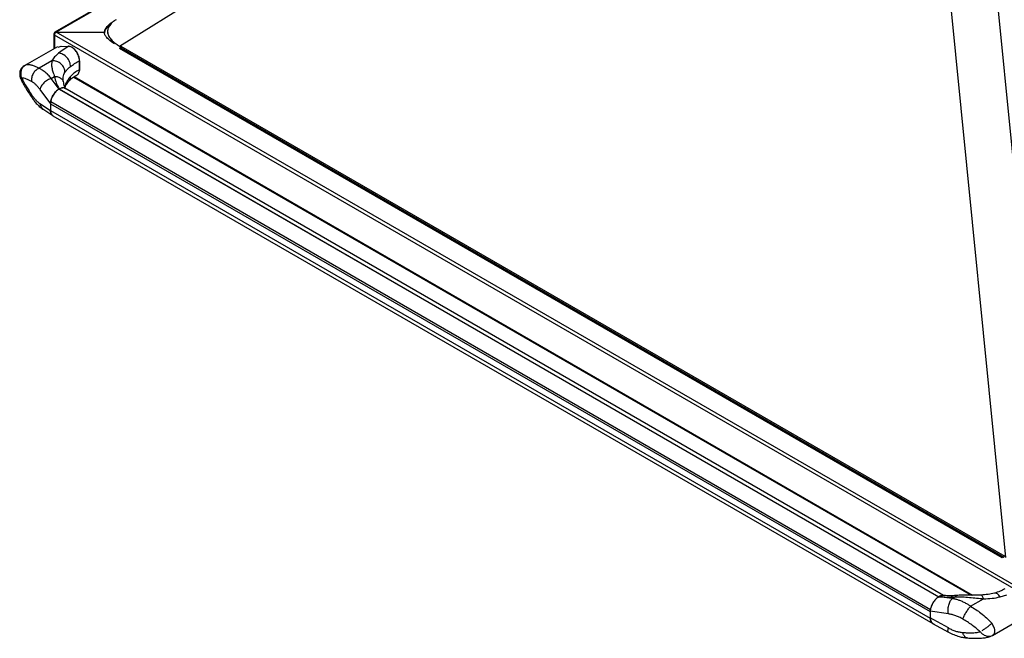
# Model space of a CAD drawing. Header units: millimetres. Extents: x -390 to 680, y -36 to 1377.
# Tile 1 of 6: x -390 to 321, y -36 to 411. Entities that reach past the tile are written whole.
import ezdxf

# ---------------------------------------------------------------- set-up
doc = ezdxf.new("R2010")
doc.units = ezdxf.units.MM

msp = doc.modelspace()

# ---------------------------------------------------------------- linework, layer by layer
at = {"color": 7, "linetype": 'Continuous', "lineweight": 25}
for p, q in [((-26.45, 597.08), (-364.66, 401.83)), ((-25.6, 596.99), (-363.81, 401.75)), ((-317.99, 391.76), (8.33, 594.92)), ((281.01, 437.5), (322.31, 22.13)), ((314.88, 436.5), (356.18, 21.12)), ((-327.71, 404.82), (-326.91, 405.89)), ((-326.91, 405.89), (-326.45, 406.43)), ((-326.91, 405.89), (-326.91, 405.31)), ((-326.91, 405.31), (-326.72, 405.54)), ((-326.45, 406.43), (-325.94, 406.96)), ((-326.45, 406.43), (-326.45, 405.9)), ((-325.94, 406.96), (-325.45, 407.42)), ((-325.94, 406.96), (-325.94, 406.51)), ((-325.45, 407.42), (-324.93, 407.86)), ((-325.45, 407.42), (-325.45, 407.03)), ((-324.93, 407.86), (-324.43, 408.24)), ((-324.93, 407.86), (-324.93, 407.54)), ((-324.43, 408.24), (-323.9, 408.6)), ((-324.43, 408.24), (-324.43, 407.99)), ((-323.9, 408.6), (-323.55, 408.82)), ((-323.9, 408.6), (-323.9, 408.44)), ((-322.99, 409.15), (-323.55, 408.82)), ((-323.55, 408.82), (-323.55, 408.72)), ((-365.51, 400.36), (-365.51, 389.83)), ((-365.01, 401.06), (-364.66, 400.85)), ((338.98, -6.74), (-365.01, 399.67)), ((-365.01, 399.67), (-365.01, 390.11)), ((340.19, -4.66), (-363.81, 401.75)), ((-363.81, 401.75), (-328.89, 401.75)), ((-328.91, 401.42), (-328.87, 402.18)), ((-328.88, 401.04), (-328.91, 401.42)), ((-328.89, 401.75), (-328.89, 401.18)), ((-328.89, 401.18), (-328.87, 401.61)), ((-328.81, 400.66), (-328.88, 401.04)), ((-328.87, 402.18), (-328.66, 402.98)), ((-328.87, 401.61), (-328.66, 402.41)), ((-328.87, 402.18), (-328.87, 401.61)), ((-328.68, 400.26), (-328.81, 400.66)), ((-328.51, 399.86), (-328.68, 400.26)), ((-328.66, 402.98), (-328.28, 403.85)), ((-328.66, 402.41), (-328.28, 403.28)), ((-328.66, 402.98), (-328.66, 402.41)), ((-328.27, 399.4), (-328.51, 399.86)), ((-328.28, 403.85), (-327.71, 404.82)), ((-328.28, 403.28), (-327.71, 404.25)), ((-328.28, 403.85), (-328.28, 403.28)), ((-327.98, 398.96), (-328.27, 399.4)), ((-327.57, 398.41), (-327.98, 398.96)), ((-327.71, 404.25), (-326.91, 405.31)), ((-327.71, 404.82), (-327.71, 404.25)), ((-327.11, 397.87), (-327.57, 398.41)), ((-362.89, 391.34), (-386.44, 377.75)), ((-362.42, 390.88), (-360.03, 391.75)), ((-360.03, 391.75), (-354.08, 391.52)), ((-354.53, 391.75), (-358.8, 389.16)), ((-326.56, 397.28), (-327.11, 397.87)), ((-325.97, 396.71), (-326.56, 397.28)), ((-324.73, 395.63), (-325.97, 396.71)), ((-323.43, 394.66), (-324.73, 395.63)), ((-322.01, 393.74), (-323.43, 394.66)), ((-321.6, 393.51), (-322.01, 393.74)), ((-318, 391.75), (-318.2, 391.3)), ((-318, 391.75), (-317.93, 391.73)), ((-317.28, 391.35), (-317.99, 391.76)), ((-317.28, 391.06), (-317.96, 391.44)), ((-317.63, 391.56), (-317.74, 391.32)), ((-317.06, 391.83), (-317.28, 391.35)), ((-317.28, 391.35), (-317.23, 391.34)), ((-317.06, 391.83), (321.82, 23.01)), ((-358.8, 389.16), (-362.13, 386.65)), ((-351.56, 390.39), (-352.39, 390.87)), ((-349.18, 387.97), (-349.34, 387.98)), ((-316.75, 390.71), (-317.94, 390.02)), ((319.87, 21.82), (-317.94, 390.02)), ((320.36, 22.11), (-317.09, 390.1)), ((-316.76, 390.13), (-316.95, 390.02)), ((-316.84, 390.09), (-316.72, 389.89)), ((-316.76, 390.57), (320.94, 22.44)), ((-385.88, 378.01), (-386.86, 377.33)), ((-366.78, 381.13), (-376.14, 375.72)), ((-346.92, 381.22), (-346.9, 381.61)), ((-346.92, 381.22), (-346.92, 374.7)), ((-346.9, 375.1), (-346.9, 381.61)), ((-346.9, 375.1), (-346.92, 374.7)), ((-389.3, 368.22), (-389.26, 368.36)), ((-367.25, 368.37), (-364.93, 369.71)), ((-361.68, 360.73), (-367.25, 368.37)), ((-358.67, 367.99), (-358.67, 368.1)), ((-357.46, 363.05), (-357.58, 362.67)), ((-357.52, 362.47), (-357.46, 363.05)), ((-351.23, 369.42), (297.38, -5.02)), ((-350.75, 369.71), (298.38, -5.02)), ((-375.51, 360.48), (-367.85, 350.15)), ((-361.68, 360.73), (-361.6, 360.77)), ((-361.68, 360.73), (273.94, -6.21)), ((-361.6, 360.77), (274.02, -6.17)), ((277.5, -5.32), (-357.49, 361.25)), ((-375.51, 350.33), (-367.85, 345.33)), ((-367.85, 350.15), (-367.72, 351.61)), ((-367.85, 350.15), (267.84, -16.82)), ((-367.85, 350.15), (-367.85, 345.33)), ((-367.72, 351.61), (267.97, -15.37)), ((-372.78, 345.83), (-366.23, 341.56)), ((-367.85, 345.33), (267.84, -21.64)), ((-366.05, 341.47), (269.64, -25.5)), ((321.06, 22.51), (319.87, 21.82)), ((273.94, -6.21), (274.01, -6.16)), ((283.72, -7.51), (273.94, -6.21)), ((286.04, -6.17), (283.72, -7.51)), ((318.22, -6.33), (323.14, -4.75)), ((296.99, -13.06), (306.35, -7.65)), ((267.72, -16.75), (267.68, -21.55)), ((267.77, -16.3), (267.72, -16.75)), ((281.01, -18.63), (267.72, -16.75)), ((267.84, -16.82), (267.84, -21.64)), ((312.86, -34.1), (336.4, -20.51)), ((280.94, -28.73), (267.68, -21.55)), ((267.68, -21.55), (267.8, -22.85)), ((269.54, -25.47), (281.01, -31.69)), ((312.8, -34.01), (313.23, -33.73))]:
    msp.add_line(p, q, dxfattribs=at)
for centre, radius, start, end in [((-364.75, 400.36), 0.742, 110.78342, 249.21658), ((-364.28, 401.17), 0.742, 50.79671, 189.21404), ((-362.4, 399.55), 2.61, 122.60548, 177.39452), ((-314.9, 390.79), 2.4, 154.49165, 174.61611), ((-317.45, 389.33), 0.852, 65.5705, 125.73996)]:
    msp.add_arc(centre, radius, start, end, dxfattribs=at)
for points, knots in [([(-320.42, 410.84), (-321.25, 410.31), (-323.15, 409.09), (-325.24, 406.81), (-326.57, 404.16), (-326.73, 401.39), (-325.79, 398.68), (-323.89, 396.13), (-321.28, 393.78), (-319.09, 392.43), (-318, 391.75)], [0, 0, 0, 0, 0.10054, 0.22885, 0.356457, 0.484079, 0.612268, 0.740889, 0.870074, 1, 1, 1, 1]), ([(-320.39, 410.86), (-321.23, 410.32), (-323.14, 409.1), (-325.23, 406.82), (-326.33, 404.61), (-326.64, 402.79), (-326.56, 400.98), (-326.01, 399.35), (-325.16, 397.91), (-324.53, 397.04), (-323.35, 395.67), (-321.31, 393.83), (-319.13, 392.47), (-317.99, 391.76)], [0, 0, 0, 0, 0.101068, 0.229237, 0.356696, 0.420314, 0.484385, 0.608586, 0.651718, 0.69586, 0.741108, 0.864915, 1, 1, 1, 1]), ([(-349.34, 387.98), (-349.71, 388.45), (-350.47, 389.42), (-351.78, 390.56), (-353.17, 391.42), (-354.07, 391.64), (-354.53, 391.75)], [0, 0, 0, 0, 0.238893, 0.485204, 0.73889, 1, 1, 1, 1]), ([(-317.99, 391.76), (-317.99, 391.76), (-317.99, 391.75), (-317.99, 391.75), (-318, 391.75)], [0, 0, 0, 0, 0.56, 1, 1, 1, 1]), ([(-362.13, 386.65), (-363.12, 385.74), (-365.11, 383.91), (-366.22, 382.06), (-366.78, 381.13)], [0, 0, 0, 0, 0.497661, 1, 1, 1, 1]), ([(-353.41, 377.01), (-353.42, 377.56), (-353.44, 378.67), (-353.96, 380.41), (-354.8, 382.08), (-355.95, 383.61), (-357.34, 384.9), (-358.89, 385.87), (-360.53, 386.51), (-361.59, 386.6), (-362.13, 386.65)], [0, 0, 0, 0, 0.124998, 0.249994, 0.375001, 0.5, 0.624999, 0.750006, 0.875002, 1, 1, 1, 1]), ([(-349.18, 387.97), (-349.55, 388.44), (-350.29, 389.38), (-351.13, 390.05), (-351.56, 390.39)], [0, 0, 0, 0, 0.500348, 1, 1, 1, 1]), ([(-346.92, 381.22), (-346.95, 381.74), (-347.01, 382.8), (-347.5, 384.54), (-348.25, 386.33), (-348.98, 387.42), (-349.34, 387.98)], [0, 0, 0, 0, 0.24135, 0.488441, 0.741326, 1, 1, 1, 1]), ([(-347.51, 384.8), (-347.73, 385.36), (-348.18, 386.46), (-348.85, 387.47), (-349.18, 387.97)], [0, 0, 0, 0, 0.499621, 1, 1, 1, 1]), ([(-346.9, 381.61), (-346.93, 382.12), (-346.98, 383.14), (-347.33, 384.25), (-347.51, 384.8)], [0, 0, 0, 0, 0.500206, 1, 1, 1, 1]), ([(-386.92, 377.44), (-387.31, 377.16), (-388.09, 376.6), (-389.03, 375.49), (-389.72, 374.2), (-390.08, 372.77), (-390.12, 371.33), (-389.95, 370.03), (-389.68, 368.92), (-389.46, 368.4), (-389.36, 368.16)], [0, 0, 0, 0, 0.131091, 0.261651, 0.393483, 0.526647, 0.659897, 0.787772, 0.902079, 1, 1, 1, 1]), ([(-385.88, 378.01), (-386.48, 377.6), (-387.67, 376.78), (-388.83, 374.9), (-389.46, 372.72), (-389.33, 371.18), (-389.26, 370.4)], [0, 0, 0, 0, 0.249957, 0.499922, 0.749911, 1, 1, 1, 1]), ([(-376.14, 375.72), (-376.89, 376.09), (-378.39, 376.83), (-380.2, 377.52), (-381.59, 377.93), (-382.55, 378.15), (-383.56, 378.29), (-384.69, 378.33), (-385.46, 378.12), (-385.88, 378.01)], [0, 0, 0, 0, 0.225039, 0.456717, 0.552169, 0.650383, 0.753221, 0.864809, 1, 1, 1, 1]), ([(-366.78, 381.13), (-366.93, 380.38), (-367.21, 378.89), (-366.93, 376.25), (-366.2, 373.26), (-365.35, 370.89), (-364.93, 369.71)], [0, 0, 0, 0, 0.2506189, 0.5009228, 0.7505832, 1, 1, 1, 1]), ([(-357.46, 372.75), (-357.47, 373.3), (-357.51, 374.39), (-358.05, 376.01), (-358.94, 377.53), (-360.15, 378.86), (-361.63, 379.94), (-363.28, 380.71), (-365.04, 381.15), (-366.2, 381.14), (-366.78, 381.13)], [0, 0, 0, 0, 0.1250025, 0.2499992, 0.3749991, 0.5, 0.6250009, 0.7500008, 0.8749975, 1, 1, 1, 1]), ([(-353.41, 377.01), (-352.47, 377.71), (-350.59, 379.12), (-348.14, 380.52), (-346.92, 381.22)], [0, 0, 0, 0, 0.500592, 1, 1, 1, 1]), ([(-389.26, 370.4), (-389.21, 370.11), (-389.09, 369.53), (-388.89, 368.97), (-388.79, 368.68)], [0, 0, 0, 0, 0.4982628, 1, 1, 1, 1]), ([(-376.14, 375.72), (-376.98, 375.27), (-378.64, 374.36), (-380.49, 371.94), (-381.6, 369.09), (-381.52, 367.18), (-381.48, 366.23)], [0, 0, 0, 0, 0.25, 0.5, 0.75, 1, 1, 1, 1]), ([(-367.25, 368.37), (-367.98, 369.22), (-368.79, 370.15), (-369.7, 371.07), (-369.97, 371.34), (-370.65, 371.99), (-371.69, 372.91), (-373.02, 373.93), (-374.21, 374.72), (-375.24, 375.3), (-375.86, 375.59), (-376.14, 375.72)], [0, 0, 0, 0, 0.249869, 0.273547, 0.304431, 0.342522, 0.499995, 0.651349, 0.785136, 0.901354, 1, 1, 1, 1]), ([(-358.67, 368.1), (-358.65, 368.54), (-358.62, 369.68), (-358.27, 371.24), (-357.73, 372.25), (-357.46, 372.75)], [0, 0, 0, 0, 0.237809, 0.619633, 1, 1, 1, 1]), ([(-357.46, 372.75), (-357.12, 373.24), (-356.46, 374.19), (-355.1, 375.61), (-353.97, 376.54), (-353.41, 377.01)], [0, 0, 0, 0, 0.341527, 0.673126, 1, 1, 1, 1]), ([(-354.29, 366.83), (-353.47, 367.63), (-351.89, 369.18), (-349.68, 370.42), (-348.62, 371.02)], [0, 0, 0, 0, 0.518381, 1, 1, 1, 1]), ([(-346.92, 374.7), (-348.14, 374.01), (-350.59, 372.62), (-352.47, 370.72), (-353.41, 369.77)], [0, 0, 0, 0, 0.4998463, 1, 1, 1, 1]), ([(-348.71, 371.03), (-348.58, 371.08), (-348.1, 371.27), (-347.52, 372.01), (-347.01, 373.18), (-346.95, 374.19), (-346.92, 374.7)], [0, 0, 0, 0, 0.11032, 0.406899, 0.703327, 1, 1, 1, 1]), ([(-346.9, 375.1), (-346.93, 374.62), (-346.98, 373.65), (-347.34, 372.95), (-347.52, 372.6)], [0, 0, 0, 0, 0.49577, 1, 1, 1, 1]), ([(-389.64, 368.8), (-389.27, 367.99), (-388.53, 366.35), (-387.27, 364.03), (-385.67, 361.27), (-383.64, 358.01), (-382.04, 355.63), (-381.2, 354.38)], [0, 0, 0, 0, 0.148601, 0.299794, 0.458529, 0.716044, 1, 1, 1, 1]), ([(-388.79, 368.68), (-387.62, 366.5), (-385.29, 362.13), (-382.75, 358.39), (-381.48, 356.52)], [0, 0, 0, 0, 0.500231, 1, 1, 1, 1]), ([(-381.48, 366.23), (-382.14, 366.57), (-383.41, 367.23), (-385.28, 368.02), (-387.09, 368.64), (-388.22, 368.67), (-388.79, 368.68)], [0, 0, 0, 0, 0.262848, 0.500107, 0.750571, 1, 1, 1, 1]), ([(-375.51, 360.48), (-376, 361.13), (-376.99, 362.44), (-378.5, 364.03), (-380.01, 365.35), (-380.99, 365.93), (-381.48, 366.23)], [0, 0, 0, 0, 0.249955, 0.500067, 0.750146, 1, 1, 1, 1]), ([(-367.25, 368.37), (-367.72, 368.21), (-368.66, 367.9), (-370.09, 367.16), (-371.45, 366.25), (-372.69, 365.19), (-373.76, 364.04), (-374.62, 362.83), (-375.24, 361.62), (-375.42, 360.86), (-375.51, 360.48)], [0, 0, 0, 0, 0.125002, 0.249999, 0.374999, 0.5, 0.625001, 0.750001, 0.874998, 1, 1, 1, 1]), ([(-364.93, 369.71), (-364.59, 368.18), (-363.92, 365.13), (-362.37, 362.22), (-361.6, 360.77)], [0, 0, 0, 0, 0.5019754, 1, 1, 1, 1]), ([(-358.63, 366.07), (-358.67, 366.27), (-358.81, 367.11), (-360.05, 368.3), (-362.18, 369.44), (-364.01, 369.62), (-364.93, 369.71)], [0, 0, 0, 0, 0.093006, 0.395338, 0.697669, 1, 1, 1, 1]), ([(-358.52, 366.08), (-358.57, 366.49), (-358.66, 367.3), (-358.67, 367.75), (-358.67, 367.98)], [0, 0, 0, 0, 0.507813, 1, 1, 1, 1]), ([(-356.69, 360.79), (-356.99, 361.36), (-357.9, 363.08), (-358.27, 364.88), (-358.52, 366.08)], [0, 0, 0, 0, 0.330845, 1, 1, 1, 1]), ([(-353.41, 369.77), (-353.97, 369.09), (-355.1, 367.74), (-356.46, 365.48), (-357.12, 363.87), (-357.46, 363.05)], [0, 0, 0, 0, 0.326364, 0.657944, 1, 1, 1, 1]), ([(-357.34, 362.12), (-357.05, 362.79), (-356.31, 364.48), (-355.05, 365.95), (-354.29, 366.83)], [0, 0, 0, 0, 0.397158, 1, 1, 1, 1]), ([(-354.32, 366.88), (-354.21, 366.98), (-353.81, 367.38), (-353.45, 368.35), (-353.43, 369.3), (-353.41, 369.77)], [0, 0, 0, 0, 0.155139, 0.577566, 1, 1, 1, 1]), ([(-381.48, 356.52), (-381.57, 355.87), (-381.7, 355.03), (-381.22, 354.56), (-381.11, 354.45)], [0, 0, 0, 0, 0.782943, 1, 1, 1, 1]), ([(-381.48, 356.52), (-380.99, 355.84), (-380.01, 354.47), (-378.5, 352.77), (-376.99, 351.34), (-376, 350.67), (-375.51, 350.33)], [0, 0, 0, 0, 0.2498544, 0.4999327, 0.7500452, 1, 1, 1, 1]), ([(-361.68, 360.73), (-362.46, 360.17), (-364.03, 359.06), (-365.88, 356.54), (-367.17, 353.97), (-367.54, 352.39), (-367.72, 351.61)], [0, 0, 0, 0, 0.279529, 0.559422, 0.779742, 1, 1, 1, 1]), ([(-367.72, 351.61), (-367.5, 352.5), (-367.07, 354.3), (-365.62, 356.95), (-363.78, 359.27), (-362.38, 360.24), (-361.68, 360.73)], [0, 0, 0, 0, 0.250058, 0.500113, 0.750266, 1, 1, 1, 1]), ([(-357.53, 361.17), (-357.7, 361.29), (-358.29, 361.7), (-359.72, 361.65), (-360.97, 361.07), (-361.6, 360.77)], [0, 0, 0, 0, 0.165255, 0.5822, 1, 1, 1, 1]), ([(-361.6, 360.77), (-360.86, 361.19), (-360.03, 361.65), (-359.35, 361.55), (-359.29, 361.54)], [0, 0, 0, 0, 0.901483, 1, 1, 1, 1]), ([(-381.2, 354.39), (-380.65, 353.61), (-379.5, 351.98), (-377.54, 349.73), (-375.29, 347.54), (-373.64, 346.42), (-372.78, 345.83)], [0, 0, 0, 0, 0.213928, 0.451065, 0.71268, 1, 1, 1, 1]), ([(-375.51, 350.33), (-375.42, 349.85), (-375.24, 348.87), (-374.62, 347.6), (-373.8, 346.55), (-373.1, 346.07), (-372.77, 345.84)], [0, 0, 0, 0, 0.2566016, 0.5131954, 0.7697934, 1, 1, 1, 1]), ([(-367.72, 351.61), (-367.76, 351.33), (-367.83, 350.83), (-367.84, 350.36), (-367.85, 350.15)], [0, 0, 0, 0, 0.559917, 1, 1, 1, 1]), ([(-367.85, 345.33), (-367.8, 344.71), (-367.71, 343.47), (-367, 342.26), (-366.42, 341.61), (-366.06, 341.48), (-366.05, 341.48)], [0, 0, 0, 0, 0.354472, 0.709872, 0.98968, 1, 1, 1, 1]), ([(-366.44, 341.79), (-366.67, 342), (-367.21, 342.48), (-367.73, 343.68), (-367.81, 344.78), (-367.85, 345.33)], [0, 0, 0, 0, 0.272251, 0.636702, 1, 1, 1, 1]), ([(274.01, -6.25), (273.23, -6.8), (271.66, -7.92), (269.81, -10.44), (268.52, -13.01), (268.15, -14.58), (267.97, -15.37)], [0, 0, 0, 0, 0.279529, 0.559422, 0.779742, 1, 1, 1, 1]), ([(273.94, -6.21), (273.33, -6.61), (272.12, -7.42), (271.06, -8.71), (270.53, -9.36)], [0, 0, 0, 0, 0.500998, 1, 1, 1, 1]), ([(276.86, -5.46), (276.62, -5.41), (275.78, -5.24), (274.75, -5.78), (274.01, -6.16)], [0, 0, 0, 0, 0.286538, 1, 1, 1, 1]), ([(274.01, -6.16), (275.95, -6.29), (279.84, -6.54), (283.97, -6.29), (286.04, -6.17)], [0, 0, 0, 0, 0.498024, 1, 1, 1, 1]), ([(277.25, -5.48), (276.83, -5.43), (275.86, -5.31), (274.73, -5.88), (274.09, -6.2)], [0, 0, 0, 0, 0.434332, 1, 1, 1, 1]), ([(286.71, -5.3), (284.8, -5.41), (281.4, -5.6), (278.25, -5.38), (276.87, -5.29)], [0, 0, 0, 0, 0.5624931, 1, 1, 1, 1]), ([(286.04, -6.17), (286.21, -5.76), (286.41, -5.26), (286.66, -5.37), (286.71, -5.39)], [0, 0, 0, 0, 0.818247, 1, 1, 1, 1]), ([(286.04, -6.17), (287.69, -6.19), (290.97, -6.23), (294.39, -6.52), (296.1, -6.67)], [0, 0, 0, 0, 0.49976, 1, 1, 1, 1]), ([(304.5, -4.96), (302.89, -4.98), (299.76, -5.03), (295.07, -5.01), (290.72, -5.06), (288, -5.22), (286.71, -5.3)], [0, 0, 0, 0, 0.279464, 0.541827, 0.781491, 1, 1, 1, 1]), ([(296.1, -6.67), (297.85, -6.84), (301.29, -7.17), (304.68, -7.5), (306.35, -7.65)], [0, 0, 0, 0, 0.508754, 1, 1, 1, 1]), ([(314.22, -3.64), (312.7, -3.99), (309.62, -4.7), (306.22, -4.87), (304.5, -4.96)], [0, 0, 0, 0, 0.494605, 1, 1, 1, 1]), ([(306.35, -7.65), (306.21, -7.23), (305.94, -6.37), (305.44, -5.51), (304.95, -5.01), (304.64, -5), (304.5, -5)], [0, 0, 0, 0, 0.266016, 0.53202, 0.79803, 1, 1, 1, 1]), ([(306.35, -7.65), (308.41, -7.6), (312.53, -7.5), (316.33, -6.72), (318.22, -6.33)], [0, 0, 0, 0, 0.5023387, 1, 1, 1, 1]), ([(321.66, -0.42), (320.56, -1.07), (318.33, -2.38), (315.6, -3.22), (314.22, -3.64)], [0, 0, 0, 0, 0.494548, 1, 1, 1, 1]), ([(318.22, -6.33), (317.91, -5.89), (317.3, -5.01), (316.3, -4.1), (315.31, -3.62), (314.6, -3.49), (314.28, -3.65), (314.23, -3.67)], [0, 0, 0, 0, 0.238896, 0.477787, 0.7167, 0.955598, 1, 1, 1, 1]), ([(270.53, -9.36), (270.13, -9.93), (269.33, -11.09), (268.46, -13.01), (267.94, -14.56), (267.87, -15.37), (267.85, -15.59)], [0, 0, 0, 0, 0.2972469, 0.5953934, 0.8934897, 1, 1, 1, 1]), ([(281.01, -18.63), (280.92, -18.14), (280.75, -17.18), (280.7, -15.58), (280.83, -13.95), (281.13, -12.34), (281.59, -10.83), (282.19, -9.48), (282.91, -8.33), (283.45, -7.78), (283.72, -7.51)], [0, 0, 0, 0, 0.1250016, 0.2499995, 0.3749993, 0.5, 0.6250007, 0.7500005, 0.8749984, 1, 1, 1, 1]), ([(296.99, -13.06), (296.4, -12.67), (295.1, -11.82), (292.89, -10.59), (290.88, -9.64), (289.29, -9.01), (288.17, -8.61), (287.14, -8.28), (286.14, -8.01), (285.28, -7.8), (284.48, -7.64), (283.97, -7.55), (283.72, -7.51)], [0, 0, 0, 0, 0.135411, 0.302047, 0.499896, 0.586849, 0.657516, 0.749982, 0.818371, 0.882836, 0.94338, 1, 1, 1, 1]), ([(291.34, -22.37), (291.64, -21.62), (292.24, -20.11), (293.7, -17.46), (295.37, -14.93), (296.45, -13.68), (296.99, -13.06)], [0, 0, 0, 0, 0.2499995, 0.5, 0.7500005, 1, 1, 1, 1]), ([(296.99, -13.06), (299.51, -14.64), (305.01, -18.09), (309.74, -22.8), (312.3, -25.36)], [0, 0, 0, 0, 0.457769, 1, 1, 1, 1]), ([(267.97, -15.37), (267.93, -15.65), (267.86, -16.15), (267.85, -16.62), (267.84, -16.82)], [0, 0, 0, 0, 0.559917, 1, 1, 1, 1]), ([(291.34, -22.37), (290.5, -21.89), (288.81, -20.92), (286.2, -19.84), (283.58, -19.03), (281.87, -18.76), (281.01, -18.63)], [0, 0, 0, 0, 0.249854, 0.499933, 0.750045, 1, 1, 1, 1]), ([(267.8, -22.85), (267.97, -23.55), (268.18, -24.4), (268.76, -24.78), (268.87, -24.85)], [0, 0, 0, 0, 0.816317, 1, 1, 1, 1]), ([(267.84, -21.64), (267.89, -22.26), (267.99, -23.5), (268.67, -24.75), (269.56, -25.56), (270.26, -25.76), (270.61, -25.86)], [0, 0, 0, 0, 0.279438, 0.559608, 0.780186, 1, 1, 1, 1]), ([(303.97, -31.53), (301.96, -29.82), (297.93, -26.42), (293.54, -23.72), (291.34, -22.37)], [0, 0, 0, 0, 0.500231, 1, 1, 1, 1]), ([(312.3, -25.36), (311.79, -25.82), (310.77, -26.73), (308.9, -28.21), (306.97, -29.63), (305.79, -30.41), (305.2, -30.79)], [0, 0, 0, 0, 0.249955, 0.499918, 0.749909, 1, 1, 1, 1]), ([(313.23, -33.73), (313.44, -33.61), (313.93, -33.35), (314.39, -32.47), (314.62, -31.26), (314.42, -29.79), (313.72, -27.75), (312.86, -26.32), (312.3, -25.36)], [0, 0, 0, 0, 0.1097023, 0.2582174, 0.4064689, 0.5547169, 0.7032418, 1, 1, 1, 1]), ([(281.01, -31.69), (281.01, -31.69), (280.86, -31.67), (280.71, -31.36), (280.58, -30.75), (280.65, -29.86), (280.84, -29.11), (280.94, -28.73)], [0, 0, 0, 0, 0.004459, 0.253345, 0.50223, 0.751111, 1, 1, 1, 1]), ([(280.94, -28.73), (281.79, -29.18), (283.5, -30.08), (286.12, -31.05), (288.73, -31.76), (290.42, -31.94), (291.27, -32.04)], [0, 0, 0, 0, 0.2499548, 0.5000672, 0.7501455, 1, 1, 1, 1]), ([(281.01, -31.69), (282.32, -32.37), (284.79, -33.66), (288.46, -34.91), (291.75, -35.7), (293.81, -35.91), (294.77, -36.01)], [0, 0, 0, 0, 0.292819, 0.557475, 0.79335, 1, 1, 1, 1]), ([(291.27, -32.04), (292.43, -32.11), (294.63, -32.26), (297.87, -32.28), (301.01, -32.17), (302.99, -31.74), (303.97, -31.53)], [0, 0, 0, 0, 0.262848, 0.500107, 0.750571, 1, 1, 1, 1]), ([(294.78, -35.9), (294.38, -35.87), (293.43, -35.79), (292.13, -34.44), (291.56, -32.84), (291.27, -32.04)], [0, 0, 0, 0, 0.269063, 0.634532, 1, 1, 1, 1]), ([(294.77, -36.01), (296.09, -36.09), (298.79, -36.25), (302.83, -36.25), (306, -36.04), (308.27, -35.68), (309.8, -35.35), (310.76, -34.99), (311.28, -34.79)], [0, 0, 0, 0, 0.225691, 0.457679, 0.701618, 0.789332, 0.88473, 1, 1, 1, 1]), ([(305.18, -32.83), (304.97, -32.62), (304.55, -32.22), (304.16, -31.76), (303.97, -31.53)], [0, 0, 0, 0, 0.4982628, 1, 1, 1, 1]), ([(311.07, -34.8), (310.93, -34.85), (310.28, -35.11), (308.84, -34.92), (306.94, -34.25), (305.77, -33.3), (305.18, -32.83)], [0, 0, 0, 0, 0.0819297, 0.3878929, 0.6938848, 1, 1, 1, 1]), ([(311.02, -34.89), (311.41, -34.75), (312.21, -34.47), (312.93, -34.04), (313.29, -33.82)], [0, 0, 0, 0, 0.490496, 1, 1, 1, 1])]:
    msp.add_open_spline(points, degree=3, knots=knots, dxfattribs=at)

doc.saveas('drawing.dxf')
